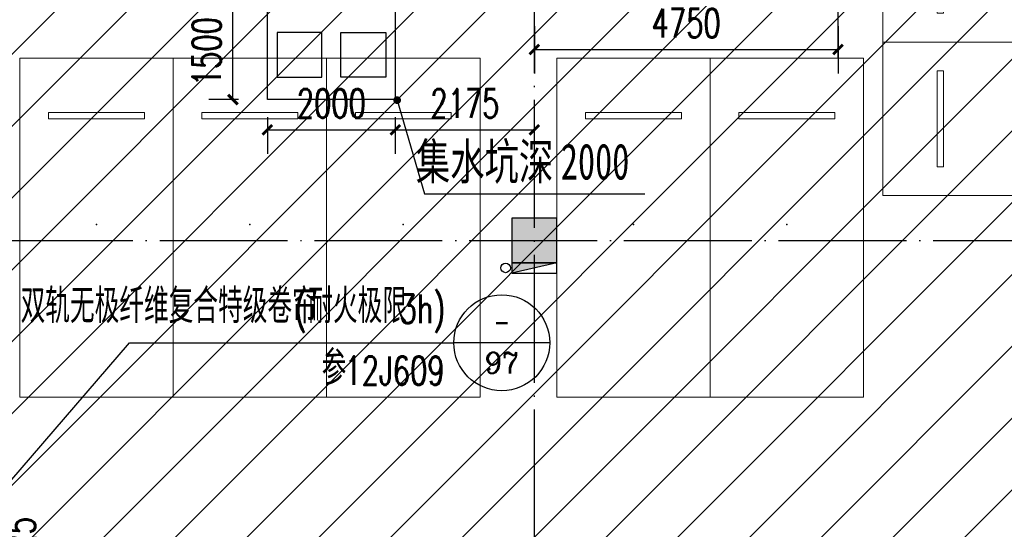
# Model space of a CAD drawing. Extents: x 797781 to 1255204, y 21234 to 1024248.
# Tile 24 of 256: x 896859 to 912259, y 78126 to 86092. Entities that reach past the tile are written whole.
import ezdxf
from ezdxf.enums import TextEntityAlignment as Align

# ---------------------------------------------------------------- set-up
doc = ezdxf.new("R2010")
doc.units = 0
doc.header["$LTSCALE"] = 1000
doc.header["$MEASUREMENT"] = 0
doc.linetypes.add('230303生产综合楼-平面图_t8$0$DASH', pattern=[0.35, 0.25, -0.1])
doc.linetypes.add('230303生产综合楼-平面图_t8$0$DOTE', pattern=[2.42, 2, -0.2, 0.02, -0.2])
doc.layers.add('230303生产综合楼-平面图_t8$0$A-普通车位', color=252, linetype='Continuous', lineweight=9)
for name, color, linetype in [('230303生产综合楼-平面图_t8$0$A-车位编号', 7, 'Continuous'), ('230303生产综合楼-平面图_t8$0$AX-B-P01(-1F)-RFQ$0$AX-B-P01(-1F)-RFQ$0$$0$DIM_LEAD', 3, 'Continuous'), ('230303生产综合楼-平面图_t8$0$AX-B-P01(-1F)-RFQ$0$AX-B-P01(-1F)-RFQ$0$$0$PUB_TEXT', 7, 'Continuous'), ('230303生产综合楼-平面图_t8$0$COLUMN', 40, 'Continuous'), ('230303生产综合楼-平面图_t8$0$DIM_IDEN', 3, 'Continuous'), ('230303生产综合楼-平面图_t8$0$DOOR_FIRE', 4, 'Continuous'), ('230303生产综合楼-平面图_t8$0$DOOR_FIRE_TEXT', 7, 'Continuous'), ('230303生产综合楼-平面图_t8$0$DOTE', 1, '230303生产综合楼-平面图_t8$0$DOTE'), ('230303生产综合楼-平面图_t8$0$PUB_DIM', 3, 'Continuous'), ('230303生产综合楼-平面图_t8$0$PUB_HATCH', 8, 'Continuous'), ('EQUIP_消火栓', 7, 'Continuous'), ('PUB_HATCH', 8, 'Continuous'), ('PUB_TEXT', 7, 'Continuous'), ('VPIPE-消防', 1, 'Continuous')]:
    doc.layers.add(name, color=color, linetype=linetype)
doc.styles.add('230303生产综合楼-平面图_t8$0$_TCH_DIM', font='SIMPLEX', dxfattribs={"bigfont": 'GBCBIG'})
doc.styles.add('230303生产综合楼-平面图_T8$0$_TCH_DIM_T3', font='SIMPLEX', dxfattribs={"width": 0.705882, "bigfont": 'GBCBIG'})
doc.styles.add('230303生产综合楼-平面图_t8$0$_TCH_LABEL', font='COMPLEX', dxfattribs={"bigfont": 'GBCBIG'})
doc.styles.add('230303生产综合楼-平面图_t8$0$_TCH_WINDOW', font='SIMPLEX', dxfattribs={"height": 3.5, "bigfont": 'GBCBIG'})
doc.styles.add('230303生产综合楼-平面图_t8$0$黑体', font='simhei.ttf', dxfattribs={"width": 0.7})
doc.dimstyles.new('230303生产综合楼-平面图_T8$0$_TCH_ARCH&&150', dxfattribs={"dimtxt": 446.25, "dimasz": 150, "dimexe": 375, "dimexo": 450, "dimgap": 189.375, "dimtad": 1, "dimdec": 0, "dimzin": 0, "dimdsep": 46, "dimtxsty": '230303生产综合楼-平面图_T8$0$_TCH_DIM_T3', "dimblk": '230303生产综合楼-平面图_t8$0$_ArchTick', "dimcen": 0.09, "dimclrt": 7, "dimazin": 2, "dimtfac": 1, "dimtdec": 0, "dimtix": 1, "dimtmove": 2, "dimatfit": 3, "dimfxl": 1, "dimtolj": 1, "dimtzin": 0, "dimarcsym": 0})

# ---------------------------------------------------------------- blocks, each defined once
blk = doc.blocks.new('230303生产综合楼-平面图_t8$0$_ArchTick')
at = {"color": 0, "linetype": 'ByBlock', "const_width": 0.3}
blk.add_lwpolyline([(-0.5, -0.5), (0.5, 0.5)], dxfattribs=at)
blk = doc.blocks.new('*D6534')
at = {"layer": '230303生产综合楼-平面图_t8$0$PUB_DIM', "color": 0, "lineweight": -2, "transparency": 16777216}
for p, q in [((583641, -271192), (583641, -271765)), ((585641, -271192), (585641, -271765)), ((583641, -271390), (585641, -271390))]:
    blk.add_line(p, q, dxfattribs=at)
at = {"layer": 'Defpoints', "color": 0, "transparency": 16777216}
for p in [(583641, -270742), (585641, -270742), (585641, -271390)]:
    blk.add_point(p, dxfattribs=at)
at = {"layer": '230303生产综合楼-平面图_t8$0$PUB_DIM', "color": 0, "lineweight": -2, "transparency": 16777216, "xscale": 150, "yscale": 150, "zscale": 150, "rotation": 180}
blk.add_blockref('230303生产综合楼-平面图_t8$0$_ArchTick', (583641, -271390), dxfattribs=at)
at = {"layer": '230303生产综合楼-平面图_t8$0$PUB_DIM', "color": 0, "lineweight": -2, "transparency": 16777216, "xscale": 150, "yscale": 150, "zscale": 150}
blk.add_blockref('230303生产综合楼-平面图_t8$0$_ArchTick', (585641, -271390), dxfattribs=at)
at = {"layer": '230303生产综合楼-平面图_t8$0$PUB_DIM', "color": 7, "transparency": 16777216, "insert": (584641, -270977), "char_height": 446.2, "attachment_point": 5, "style": '230303生产综合楼-平面图_T8$0$_TCH_DIM_T3'}
blk.add_mtext('\\A1;2000', dxfattribs=at)
blk = doc.blocks.new('*D6535')
at = {"layer": '230303生产综合楼-平面图_t8$0$PUB_DIM', "color": 0, "lineweight": -2, "transparency": 16777216}
for p, q in [((585641, -271192), (585641, -271765)), ((587816, -271192), (587816, -271765)), ((585641, -271390), (587816, -271390))]:
    blk.add_line(p, q, dxfattribs=at)
at = {"layer": 'Defpoints', "color": 0, "transparency": 16777216}
for p in [(585641, -270742), (587816, -270742), (587816, -271390)]:
    blk.add_point(p, dxfattribs=at)
at = {"layer": '230303生产综合楼-平面图_t8$0$PUB_DIM', "color": 0, "lineweight": -2, "transparency": 16777216, "xscale": 150, "yscale": 150, "zscale": 150, "rotation": 180}
blk.add_blockref('230303生产综合楼-平面图_t8$0$_ArchTick', (585641, -271390), dxfattribs=at)
at = {"layer": '230303生产综合楼-平面图_t8$0$PUB_DIM', "color": 0, "lineweight": -2, "transparency": 16777216, "xscale": 150, "yscale": 150, "zscale": 150}
blk.add_blockref('230303生产综合楼-平面图_t8$0$_ArchTick', (587816, -271390), dxfattribs=at)
at = {"layer": '230303生产综合楼-平面图_t8$0$PUB_DIM', "color": 7, "transparency": 16777216, "insert": (586729, -270977), "char_height": 446.2, "attachment_point": 5, "style": '230303生产综合楼-平面图_T8$0$_TCH_DIM_T3'}
blk.add_mtext('\\A1;2175', dxfattribs=at)
blk = doc.blocks.new('*D6536')
at = {"layer": '230303生产综合楼-平面图_t8$0$PUB_DIM', "color": 0, "lineweight": -2, "transparency": 16777216}
for p, q in [((583191, -269418), (582727, -269418)), ((583102, -270918), (583102, -269418)), ((583191, -270918), (582727, -270918))]:
    blk.add_line(p, q, dxfattribs=at)
at = {"layer": 'Defpoints', "color": 0, "transparency": 16777216}
for p in [(583102, -269418), (583641, -269418), (583641, -270918)]:
    blk.add_point(p, dxfattribs=at)
at = {"layer": '230303生产综合楼-平面图_t8$0$PUB_DIM', "color": 0, "lineweight": -2, "transparency": 16777216, "xscale": 150, "yscale": 150, "zscale": 150}
for p, rotation in [((583102, -269418), 90), ((583102, -270918), 270)]:
    blk.add_blockref('230303生产综合楼-平面图_t8$0$_ArchTick', p, dxfattribs=dict(at, rotation=rotation))
at = {"layer": '230303生产综合楼-平面图_t8$0$PUB_DIM', "color": 7, "transparency": 16777216, "insert": (582690, -270168), "char_height": 446.2, "attachment_point": 5, "rotation": 90, "style": '230303生产综合楼-平面图_T8$0$_TCH_DIM_T3'}
blk.add_mtext('\\A1;1500', dxfattribs=at)
blk = doc.blocks.new('$TwtSys$00000434')
for p, q in [((-0.5, 0.5), (-0.5, -0.5)), ((-0.5, -0.5), (0.5, 0.5)), ((0.5, 0.5), (-0.5, 0.5)), ((0.5, -0.5), (0.5, 0.5)), ((-0.5, -0.5), (0.5, -0.5))]:
    blk.add_line(p, q)
blk.add_solid([(0.5, -0.5), (0.5, 0.5), (-0.5, -0.5)])
blk = doc.blocks.new('230303生产综合楼-平面图_t8$0$普通车位')
at = {"layer": '230303生产综合楼-平面图_t8$0$A-普通车位'}
for points in [[(100, -1200), (5400, -1200), (5400, 1200), (100, 1200)], [(950, 750), (950, -750), (1050, -750), (1050, 750)]]:
    blk.add_lwpolyline(points, close=True, dxfattribs=at)
at = {"layer": '230303生产综合楼-平面图_t8$0$A-车位编号'}
blk.add_point((2700, 0), dxfattribs=at)
blk = doc.blocks.new('230303生产综合楼-平面图_t8$0$$DorLib2D$00000213')
at = {"color": 0, "linetype": '230303生产综合楼-平面图_t8$0$DASH', "const_width": 0.02}
blk.add_lwpolyline([(0.5, 0), (-0.5, 0)], dxfattribs=at)
blk = doc.blocks.new('*D3260')
at = {"layer": '230303生产综合楼-平面图_t8$0$PUB_DIM', "color": 0, "lineweight": -2, "transparency": 16777216}
for p, q in [((904909, 85992), (904909, 85251)), ((909659, 85992), (909659, 85251)), ((904909, 85626), (909659, 85626))]:
    blk.add_line(p, q, dxfattribs=at)
at = {"layer": 'Defpoints', "color": 0, "transparency": 16777216}
for p in [(904909, 86442), (909659, 86442), (909659, 85626)]:
    blk.add_point(p, dxfattribs=at)
at = {"layer": '230303生产综合楼-平面图_t8$0$PUB_DIM', "color": 0, "lineweight": -2, "transparency": 16777216, "xscale": 150, "yscale": 150, "zscale": 150, "rotation": 180}
blk.add_blockref('230303生产综合楼-平面图_t8$0$_ArchTick', (904909, 85626), dxfattribs=at)
at = {"layer": '230303生产综合楼-平面图_t8$0$PUB_DIM', "color": 0, "lineweight": -2, "transparency": 16777216, "xscale": 150, "yscale": 150, "zscale": 150}
blk.add_blockref('230303生产综合楼-平面图_t8$0$_ArchTick', (909659, 85626), dxfattribs=at)
at = {"layer": '230303生产综合楼-平面图_t8$0$PUB_DIM', "color": 7, "transparency": 16777216, "insert": (907284, 86039), "char_height": 446.2, "attachment_point": 5, "style": '230303生产综合楼-平面图_T8$0$_TCH_DIM_T3'}
blk.add_mtext('\\A1;4750', dxfattribs=at)
blk = doc.blocks.new('_FZH')
blk.add_lwpolyline([(-0.5, -0.5), (0.5, -0.5), (0.5, 0.5), (-0.5, 0.5)], close=True)
at = {"layer": 'PUB_HATCH'}
blk.add_solid([(-0.5, -0.5), (0.5, -0.5), (-0.5, 0.5), (0.5, 0.5)], dxfattribs=at)
blk = doc.blocks.new('230303生产综合楼-平面图_t8$0$-1FXHS1')
for points in [[(583641.4, -269418.2), (585641.4, -269418.2), (585641.4, -270918.2), (583641.4, -270918.2)], [(583791.4, -270568.2), (584491.4, -270568.2), (584491.4, -269868.2), (583791.4, -269868.2)], [(585491.4, -270568.2), (584791.4, -270568.2), (584791.4, -269868.2), (585491.4, -269868.2)]]:
    blk.add_lwpolyline(points, close=True)
at = {"layer": 'VPIPE-消防'}
blk.add_circle((587366.4, -273548.2), 75, dxfattribs=at)
at = {"layer": 'EQUIP_消火栓', "xscale": 700, "yscale": 160, "zscale": 700, "rotation": 180}
blk.add_blockref('$TwtSys$00000434', (587816.4, -273548.2), dxfattribs=at)
at = {"layer": '230303生产综合楼-平面图_t8$0$PUB_DIM'}
for p1, p2, distance, picture, middle in [((583641.4, -270918.2), (583641.4, -269418.2), 538.9, '*D6536', (582689.9, -270168.2)), ((583641.4, -270742), (585641.4, -270742), -647.7, '*D6534', (584641.4, -270977.2)), ((585641.4, -270742), (587816.4, -270742), -647.7, '*D6535', (586728.9, -270977.2))]:
    dim = blk.add_aligned_dim(p1=p1, p2=p2, distance=distance, dimstyle='230303生产综合楼-平面图_T8$0$_TCH_ARCH&&150', dxfattribs=at)
    dim.commit()
    dim.dimension.update_dxf_attribs({"geometry": picture, "text_midpoint": middle})

msp = doc.modelspace()

# ---------------------------------------------------------------- hatches: boundary and pattern name
at = {"layer": '230303生产综合楼-平面图_t8$0$PUB_HATCH'}
h = msp.add_hatch(dxfattribs=at)
h.set_pattern_fill('ANSI31', color=256, scale=500)
h.set_pattern_definition([(45, (742304.1, -46432.5), (-561.266, 561.266), [])])
h.paths.add_polyline_path([(930109.1, 68893.4), (930108.6, 82492.3), (938508.6, 82492.3), (938508.2, 85667.3), (943409, 85667.3), (943409.3, 93092.3), (943762.1, 93092.3), (943758.6, 95392.3), (943508.6, 95392.3), (943508.6, 101792.3), (951058.6, 101792.3), (951058.6, 104092.3), (952808.6, 104092.3), (952808.6, 105392.3), (952708.2, 105392.3), (952709, 111192.3), (938408.6, 111192.3), (938408.6, 112942.3), (934909, 112942.3), (934909, 113292.3), (935009, 113392.3), (935009, 113792.3), (932409, 113792.3), (932409, 113392.3), (932509, 113292.3), (932509, 112992.3), (930408.6, 112992.3), (930408.6, 111192.3), (913308.6, 111192.3), (913308.6, 119592.3), (899708.6, 119592.3), (899708.6, 116092.3), (899708.6, 114673.2), (899708.6, 111192.3), (895158.6, 111192.3), (895158.6, 96992.3), (899608.6, 96992.3), (899608.6, 98042.3), (902558.6, 98042.3), (902558.6, 96992.3), (904808.6, 96992.3), (904808.2, 86592.3), (896359, 86592.3), (896156.1, 86592.3), (896158.6, 81292.3), (896158.6, 73892.3), (896158.6, 70892.3), (896358.6, 70892.3), (897858.6, 70892.3), (897858.6, 70042.3), (900108.6, 70042.3), (900108.6, 68892.3)])
h.paths.add_polyline_path([(930105.6, 68892.3), (955656.4, 68892.3), (955656.4, 72492.3), (963356.4, 72492.3), (963356.4, 68892.3), (986709.3, 68892.3), (986709.3, 70442.3), (987458.6, 70442.3), (987458.6, 70892.3), (989258.6, 70892.3), (989256.4, 88842.3), (986008.6, 88842.3), (986008.6, 90692.3), (982958.6, 90692.3), (982958.6, 94955.7), (980858.6, 94955.7), (980858.6, 99042.3), (985808.6, 99042.3), (985808.6, 96992.3), (989256.4, 96992.3), (989256.4, 109542.3), (987108.6, 109542.3), (987108.6, 109842.3), (986208.6, 109842.3), (986208.6, 111192.3), (963706.4, 111192.3), (963706.4, 119592.3), (955308.6, 119592.3), (955304.2, 111192.3), (952709, 111192.7), (952709, 105392.3), (955356.4, 105392.3), (955357.5, 98892.3), (952859.7, 98892.3), (952858.6, 95342.3), (952858.6, 94880.1), (952858.6, 93092.3), (943407.1, 93092.3), (943407.1, 85667.3), (938508.6, 85667.3), (938508.6, 82492.3), (930107.1, 82492.3)])

# ---------------------------------------------------------------- linework, layer by layer
at = {"layer": '230303生产综合楼-平面图_t8$0$AX-B-P01(-1F)-RFQ$0$AX-B-P01(-1F)-RFQ$0$$0$DIM_LEAD'}
for p, q in [((902762.6, 84834.7), (903192.5, 83368.8)), ((903192.5, 83368.8), (906637, 83368.8))]:
    msp.add_line(p, q, dxfattribs=at)
at = {"layer": '230303生产综合楼-平面图_t8$0$AX-B-P01(-1F)-RFQ$0$AX-B-P01(-1F)-RFQ$0$$0$DIM_LEAD', "const_width": 60}
msp.add_lwpolyline([(902754.1, 84863.5, 1), (902771, 84805.9, 1)], format="xyb", close=True, dxfattribs=at)
at = {"layer": '230303生产综合楼-平面图_t8$0$DIM_IDEN'}
for p, q in [((896535, 78680.6), (898575.3, 81042.3)), ((898575.3, 81042.3), (903649.3, 81042.3)), ((905149.3, 81042.3), (903649.3, 81042.3))]:
    msp.add_line(p, q, dxfattribs=at)
msp.add_circle((904399.3, 81042.3), 750, dxfattribs=at)
at = {"layer": '230303生产综合楼-平面图_t8$0$DOTE'}
for p, q in [((904908.6, 68317.3), (904908.6, 119117.3)), ((909658.6, 85492.3), (909658.6, 88942.3)), ((870008.6, 82642.3), (989908.6, 82642.3))]:
    msp.add_line(p, q, dxfattribs=at)

# ---------------------------------------------------------------- block references
msp.add_blockref('230303生产综合楼-平面图_t8$0$-1FXHS1', (317092.2, 355760.5))
at = {"layer": '230303生产综合楼-平面图_t8$0$A-普通车位', "xscale": -1, "rotation": 180}
for p in [(910258.6, 86942.3), (910258.6, 84542.3)]:
    msp.add_blockref('230303生产综合楼-平面图_t8$0$普通车位', p, dxfattribs=at)
at = {"layer": '230303生产综合楼-平面图_t8$0$A-普通车位', "rotation": 270}
for p in [(898058.6, 85592.3), (900458.6, 85592.3), (902858.6, 85592.3), (906458.6, 85592.3), (908858.6, 85592.3)]:
    msp.add_blockref('230303生产综合楼-平面图_t8$0$普通车位', p, dxfattribs=at)
at = {"layer": '230303生产综合楼-平面图_t8$0$COLUMN', "xscale": 700, "yscale": 700, "zscale": 700}
msp.add_blockref('_FZH', (904908.6, 82642.3), dxfattribs=at)
at = {"layer": '230303生产综合楼-平面图_t8$0$DOOR_FIRE', "color": 2}
ref = msp.add_blockref('230303生产综合楼-平面图_t8$0$$DorLib2D$00000213', (896482.7, 77592.3), dxfattribs=dict(at, xscale=6000.000210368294, yscale=6000.000210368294, zscale=100, rotation=270.0007938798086))
ref.add_attrib('A', 'FJM6025', (897100.7, 76454.5), dxfattribs={"layer": '230303生产综合楼-平面图_t8$0$DOOR_FIRE_TEXT', "color": 2, "ltscale": 2, "height": 446.25, "rotation": 90.00079, "style": '230303生产综合楼-平面图_t8$0$_TCH_WINDOW', "width": 0.705882})

# ---------------------------------------------------------------- texts
at = {"layer": '230303生产综合楼-平面图_t8$0$AX-B-P01(-1F)-RFQ$0$AX-B-P01(-1F)-RFQ$0$$0$PUB_TEXT', "style": '230303生产综合楼-平面图_t8$0$黑体', "width": 0.7}
for s, p in [('集水坑深', (903053.8, 83593.8)), ('2000', (905322.2, 83593.8))]:
    msp.add_text(s, height=563.29, dxfattribs=at).set_placement(p)
at = {"layer": 'PUB_TEXT', "style": '230303生产综合楼-平面图_t8$0$_TCH_DIM'}
for s, height, p in [('双轨无极纤维复合特级卷帘', 536.17, (896872.6, 81348.6)), ('耐火极限', 536.17, (901372, 81348.6)), ('参', 536.2, (901581.7, 80382.2))]:
    msp.add_text(s, height=height, dxfattribs=at).set_placement(p)
at = {"layer": 'PUB_TEXT', "style": '230303生产综合楼-平面图_t8$0$_TCH_DIM', "width": 0.705882}
for s, height, p in [('(', 446.2, (901162, 81348.6)), ('3h)', 446.25, (902801.8, 81348.6)), ('12J609', 446.25, (901939.1, 80382.2))]:
    msp.add_text(s, height=height, dxfattribs=at).set_placement(p)
at = {"layer": 'PUB_TEXT', "style": '230303生产综合楼-平面图_t8$0$_TCH_LABEL', "width": 0.777778}
msp.add_text('-', height=391.5, dxfattribs=at).set_placement((904268.8, 81181.1), (904529.8, 81181.1), align=Align.FIT)
at = {"layer": 'PUB_TEXT', "style": '230303生产综合楼-平面图_t8$0$_TCH_LABEL'}
msp.add_text('97', height=329.48, dxfattribs=at).set_placement((904132.6, 80564.2), (904666, 80564.2), align=Align.FIT)

# ---------------------------------------------------------------- dimensions: what is measured, and where the dimension line sits
at = {"layer": '230303生产综合楼-平面图_t8$0$PUB_DIM'}
dim = msp.add_aligned_dim(p1=(904908.6, 86442.3), p2=(909658.6, 86442.3), distance=-816.1, dimstyle='230303生产综合楼-平面图_T8$0$_TCH_ARCH&&150', dxfattribs=at)
dim.commit()
dim.dimension.update_dxf_attribs({"geometry": '*D3260', "text_midpoint": (907283.6, 86038.7)})

doc.saveas('drawing.dxf')
